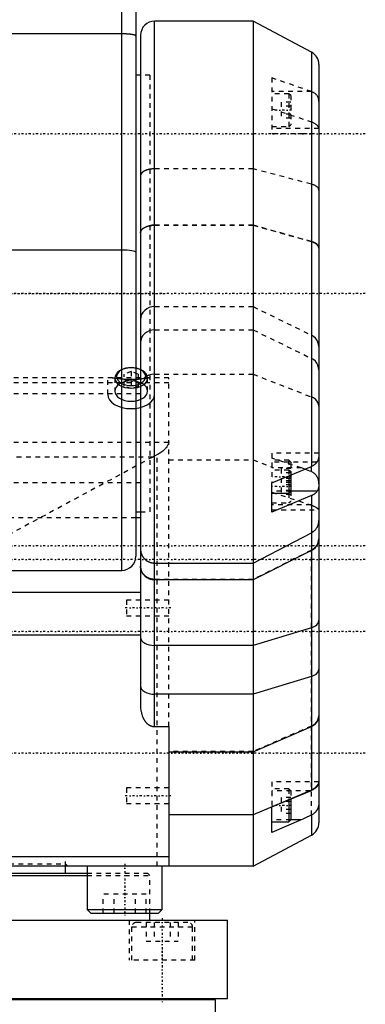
# Model space of a CAD drawing. Extents: x -109 to 109, y -1 to 737.
# Tile 5 of 13: x 35 to 109, y 169 to 378. Entities that reach past the tile are written whole.
import ezdxf

# ---------------------------------------------------------------- set-up
doc = ezdxf.new("R2010")
doc.units = 0
doc.linetypes.add('CENTER', pattern=[1.5, 0.45, -0.5, 0.05, -0.5])
doc.linetypes.add('DASHED', pattern=[2, 1, -1])
for name, color, linetype in [('AM_0', 7, 'CONTINUOUS'), ('AM_3', 7, 'DASHED'), ('AM_7', 7, 'CENTER')]:
    doc.layers.add(name, color=color, linetype=linetype)

msp = doc.modelspace()

# ---------------------------------------------------------------- linework, layer by layer
at = {"layer": 'AM_0', "color": 7, "linetype": 'CONTINUOUS'}
for p, q in [((57, 261), (57, 412)), ((60, 403.42), (60, 264)), ((85, 378), (64, 378)), ((64, 227.73), (64, 378)), ((97.41, 371.4), (85, 378)), ((85, 378), (85, 198)), ((57, 375.29), (-57, 375.29)), ((61, 375), (61, 232.09)), ((97.41, 371.4), (97.41, 283.16)), ((99, 368.75), (99, 207.25)), ((61, 366.5), (60, 366.5)), ((57, 329.23), (-57, 329.23)), ((89, 279.62), (97.41, 283.16)), ((92.6, 281.14), (92.6, 277.45)), ((93, 281.3), (93, 277.85)), ((89, 273.38), (89, 279.62)), ((89, 277.45), (92.6, 277.45)), ((97.41, 276.92), (89, 273.38)), ((92.6, 277.45), (93, 277.85)), ((98.63, 277.87), (93, 277.87)), ((97.41, 276.92), (97.41, 214.14)), ((60, 273.5), (61, 273.5)), ((61, 272.18), (60, 272.18)), ((85, 262.56), (97.41, 269.01)), ((97.41, 265.23), (85, 258.99)), ((64, 262.56), (85, 262.56)), ((-57, 261), (57, 261)), ((85, 258.99), (64, 258.99)), ((61, 256.27), (-61, 256.27)), ((97.41, 248.79), (85, 245.01)), ((61, 247.19), (-61, 247.19)), ((85, 245.01), (64, 245.01)), ((97.41, 238.42), (85, 234.64)), ((85, 234.64), (64, 234.64)), ((64, 227.73), (67, 227.73)), ((67, 227.73), (67, 198)), ((85, 222.36), (97.41, 227.76)), ((67, 222.36), (85, 222.36)), ((97.41, 214.22), (85, 208.94)), ((89, 210.62), (97.41, 214.14)), ((92.6, 212.13), (92.6, 207.44)), ((93, 212.3), (93, 207.84)), ((89, 205.2), (89, 210.62)), ((85, 208.94), (67, 208.94)), ((95.22, 207.86), (89, 205.2)), ((92.6, 207.44), (93, 207.84)), ((95.22, 207.86), (93, 207.86)), ((97.41, 208.86), (97.41, 204.6)), ((89, 207.44), (92.6, 207.44)), ((85, 198), (97.41, 204.6)), ((67, 200), (7.21, 200)), ((85, 198), (-85, 198)), ((45, 196.5), (45, 198)), ((49.63, 198), (49.63, 188.8)), ((65.63, 188.8), (65.63, 198)), ((-62.5, 196.5), (49.63, 196.5)), ((2, 196), (49.63, 196)), ((49.63, 188.8), (50.43, 188)), ((49.63, 188.8), (65.63, 188.8)), ((64.83, 188), (65.63, 188.8)), ((50.43, 188), (64.83, 188)), ((63, 186.5), (63, 188)), ((-79.5, 186.5), (79.5, 186.5)), ((79.5, 169.8), (79.5, 186.5)), ((-79.5, 169.8), (79.5, 169.8)), ((77, 169.5), (-77, 169.5)), ((61.59, 169.8), (61.59, 169.5)), ((61.59, 169.8), (61.59, 169.5)), ((69.59, 169.5), (69.59, 169.8)), ((77, 145), (77, 169.5))]:
    msp.add_line(p, q, dxfattribs=at)
for points in [[(60, 374.82), (59.94, 374.91), (59.77, 375), (59.49, 375.08), (59.12, 375.15), (58.67, 375.21), (58.15, 375.25), (57.59, 375.28), (57, 375.29)], [(60, 328.76), (59.94, 328.85), (59.77, 328.94), (59.49, 329.02), (59.12, 329.09), (58.67, 329.15), (58.15, 329.19), (57.59, 329.22), (57, 329.23)], [(97.41, 265.23), (97.86, 265.51), (98.25, 265.86), (98.57, 266.28), (98.81, 266.74), (98.95, 267.23), (99, 267.74)], [(61, 261.83), (61.06, 261.28), (61.23, 260.75), (61.51, 260.26), (61.88, 259.83), (62.33, 259.47), (62.85, 259.21), (63.41, 259.05), (64, 258.99)], [(97.41, 248.79), (97.86, 248.96), (98.25, 249.17), (98.57, 249.42), (98.81, 249.7), (98.95, 250), (99, 250.31)], [(61, 246.73), (61.06, 246.39), (61.23, 246.07), (61.51, 245.77), (61.88, 245.51), (62.33, 245.3), (62.85, 245.14), (63.41, 245.04), (64, 245.01)], [(97.41, 238.42), (97.86, 238.59), (98.25, 238.8), (98.57, 239.05), (98.81, 239.33), (98.95, 239.63), (99, 239.94)], [(61, 236.36), (61.06, 236.02), (61.23, 235.7), (61.51, 235.4), (61.88, 235.14), (62.33, 234.93), (62.85, 234.77), (63.41, 234.67), (64, 234.64)], [(97.41, 227.76), (97.86, 228), (98.25, 228.31), (98.57, 228.67), (98.81, 229.06), (98.95, 229.49), (99, 229.93)]]:
    msp.add_lwpolyline(points, dxfattribs=at)
for points in [[(97.41, 283.16, 0), (97.45, 283.18, 0), (97.53, 283.21, 0), (97.6, 283.25, 0), (97.64, 283.27, 0), (97.68, 283.29, 0), (97.76, 283.33, 0), (97.83, 283.38, 0), (97.9, 283.42, 0), (97.97, 283.47, 0), (98.03, 283.51, 0), (98.07, 283.54, 0), (98.1, 283.56, 0), (98.16, 283.61, 0), (98.21, 283.66, 0), (98.27, 283.71, 0), (98.33, 283.76, 0), (98.39, 283.82, 0), (98.41, 283.85, 0), (98.44, 283.88, 0), (98.49, 283.94, 0), (98.54, 284, 0), (98.57, 284.03, 0)], [(98.57, 284.03, 0), (98.59, 284.06, 0), (98.63, 284.12, 0), (98.68, 284.18, 0), (98.7, 284.21, 0), (98.72, 284.25, 0), (98.75, 284.31, 0), (98.79, 284.37, 0), (98.82, 284.43, 0), (98.85, 284.49, 0), (98.88, 284.55, 0), (98.89, 284.58, 0), (98.9, 284.61, 0), (98.92, 284.67, 0), (98.94, 284.73, 0), (98.96, 284.79, 0), (98.97, 284.85, 0), (98.98, 284.9, 0), (98.99, 284.93, 0), (98.99, 284.96, 0), (99, 285.01, 0), (99, 285.06, 0), (99, 285.09, 0)], [(99, 279.13, 0), (99, 279.09, 0), (99, 279.01, 0), (98.99, 278.93, 0), (98.99, 278.89, 0), (98.99, 278.86, 0), (98.98, 278.78, 0), (98.97, 278.71, 0), (98.95, 278.63, 0), (98.94, 278.56, 0), (98.92, 278.49, 0), (98.91, 278.45, 0), (98.9, 278.42, 0), (98.87, 278.35, 0), (98.85, 278.28, 0), (98.82, 278.21, 0), (98.79, 278.15, 0), (98.76, 278.08, 0), (98.74, 278.05, 0), (98.73, 278.02, 0), (98.69, 277.96, 0), (98.65, 277.9, 0), (98.63, 277.87, 0)], [(98.63, 277.87, 0), (98.61, 277.84, 0), (98.56, 277.77, 0), (98.5, 277.71, 0), (98.48, 277.67, 0), (98.45, 277.64, 0), (98.39, 277.58, 0), (98.33, 277.52, 0), (98.27, 277.46, 0), (98.21, 277.4, 0), (98.14, 277.35, 0), (98.11, 277.32, 0), (98.08, 277.3, 0), (98.01, 277.25, 0), (97.94, 277.2, 0), (97.86, 277.15, 0), (97.78, 277.1, 0), (97.7, 277.06, 0), (97.66, 277.04, 0), (97.62, 277.01, 0), (97.54, 276.97, 0), (97.45, 276.93, 0), (97.41, 276.92, 0)], [(97.41, 269.01, 0), (97.49, 269.06, 0), (97.64, 269.15, 0), (97.79, 269.25, 0), (97.86, 269.3, 0), (97.93, 269.36, 0), (98.07, 269.48, 0), (98.19, 269.6, 0), (98.31, 269.74, 0), (98.42, 269.88, 0), (98.52, 270.02, 0), (98.57, 270.1, 0), (98.62, 270.17, 0), (98.7, 270.33, 0), (98.77, 270.49, 0), (98.84, 270.66, 0), (98.89, 270.82, 0), (98.93, 271, 0), (98.95, 271.08, 0), (98.97, 271.17, 0), (98.99, 271.34, 0), (99, 271.52, 0), (99, 271.61, 0)], [(61, 265.49, 0), (61, 265.47, 0), (61, 265.43, 0), (61, 265.39, 0), (61, 265.37, 0), (61, 265.35, 0), (61.01, 265.3, 0), (61.01, 265.26, 0), (61.01, 265.22, 0), (61.02, 265.18, 0), (61.02, 265.13, 0), (61.03, 265.11, 0), (61.03, 265.09, 0), (61.03, 265.05, 0), (61.04, 265.01, 0), (61.05, 264.97, 0), (61.06, 264.92, 0), (61.07, 264.88, 0), (61.07, 264.86, 0), (61.08, 264.84, 0), (61.09, 264.8, 0), (61.1, 264.76, 0), (61.1, 264.74, 0), (61.11, 264.72, 0), (61.12, 264.68, 0), (61.13, 264.64, 0), (61.14, 264.61, 0), (61.14, 264.59, 0), (61.16, 264.55, 0), (61.17, 264.51, 0), (61.19, 264.47, 0), (61.2, 264.43, 0), (61.22, 264.39, 0), (61.23, 264.37, 0), (61.24, 264.35, 0), (61.25, 264.32, 0), (61.27, 264.28, 0), (61.29, 264.24, 0), (61.31, 264.2, 0), (61.33, 264.16, 0), (61.34, 264.14, 0), (61.35, 264.12, 0), (61.37, 264.09, 0), (61.39, 264.05, 0), (61.41, 264.01, 0), (61.43, 263.98, 0), (61.46, 263.94, 0), (61.47, 263.92, 0), (61.48, 263.9, 0), (61.5, 263.87, 0), (61.53, 263.83, 0), (61.55, 263.8, 0), (61.58, 263.76, 0), (61.6, 263.73, 0), (61.62, 263.71, 0), (61.63, 263.7, 0), (61.66, 263.66, 0), (61.69, 263.63, 0), (61.71, 263.6, 0), (61.74, 263.56, 0), (61.77, 263.53, 0), (61.79, 263.52, 0), (61.8, 263.5, 0), (61.83, 263.47, 0), (61.86, 263.44, 0), (61.88, 263.42, 0), (61.89, 263.41, 0), (61.92, 263.38, 0), (61.95, 263.35, 0), (61.97, 263.33, 0), (61.99, 263.32, 0), (62.02, 263.29, 0), (62.05, 263.26, 0), (62.09, 263.24, 0), (62.12, 263.21, 0), (62.15, 263.18, 0), (62.17, 263.17, 0), (62.19, 263.16, 0), (62.22, 263.13, 0), (62.26, 263.11, 0), (62.29, 263.08, 0), (62.33, 263.06, 0), (62.37, 263.03, 0), (62.39, 263.02, 0), (62.4, 263.01, 0), (62.44, 262.99, 0), (62.48, 262.97, 0), (62.52, 262.95, 0), (62.55, 262.93, 0), (62.59, 262.91, 0), (62.61, 262.9, 0), (62.63, 262.89, 0), (62.67, 262.87, 0), (62.71, 262.85, 0), (62.75, 262.83, 0), (62.79, 262.81, 0), (62.83, 262.79, 0), (62.85, 262.79, 0), (62.87, 262.78, 0), (62.91, 262.76, 0), (62.95, 262.75, 0), (62.99, 262.73, 0), (63.03, 262.72, 0), (63.08, 262.71, 0), (63.1, 262.7, 0), (63.12, 262.69, 0), (63.16, 262.68, 0), (63.2, 262.67, 0), (63.22, 262.66, 0), (63.24, 262.66, 0), (63.29, 262.65, 0), (63.33, 262.64, 0), (63.35, 262.63, 0), (63.37, 262.63, 0), (63.41, 262.62, 0), (63.46, 262.61, 0), (63.5, 262.6, 0), (63.54, 262.6, 0), (63.59, 262.59, 0), (63.61, 262.59, 0), (63.63, 262.59, 0), (63.67, 262.58, 0), (63.72, 262.58, 0), (63.76, 262.57, 0), (63.8, 262.57, 0), (63.85, 262.57, 0), (63.87, 262.57, 0), (63.89, 262.56, 0), (63.93, 262.56, 0), (63.98, 262.56, 0), (64, 262.56, 0)], [(61, 232.09, 0), (61, 231.93, 0), (61.02, 231.61, 0), (61.05, 231.28, 0), (61.07, 231.12, 0), (61.1, 230.95, 0), (61.17, 230.63, 0), (61.25, 230.32, 0), (61.35, 230.02, 0), (61.47, 229.72, 0), (61.55, 229.55, 0), (61.57, 229.5, 0), (61.6, 229.45, 0), (61.61, 229.42, 0), (61.62, 229.4, 0), (61.65, 229.35, 0), (61.68, 229.3, 0), (61.69, 229.28, 0), (61.7, 229.25, 0), (61.73, 229.21, 0), (61.76, 229.16, 0), (61.78, 229.14, 0), (61.79, 229.11, 0), (61.82, 229.07, 0), (61.85, 229.02, 0), (61.88, 228.98, 0), (61.91, 228.93, 0), (61.94, 228.89, 0), (61.96, 228.87, 0), (61.97, 228.85, 0), (62.01, 228.81, 0), (62.04, 228.77, 0), (62.07, 228.73, 0), (62.1, 228.69, 0), (62.14, 228.65, 0), (62.16, 228.63, 0), (62.17, 228.61, 0), (62.21, 228.57, 0), (62.25, 228.53, 0), (62.29, 228.49, 0), (62.33, 228.45, 0), (62.37, 228.42, 0), (62.39, 228.4, 0), (62.41, 228.38, 0), (62.45, 228.34, 0), (62.49, 228.31, 0), (62.54, 228.27, 0), (62.58, 228.24, 0), (62.62, 228.2, 0), (62.65, 228.19, 0), (62.67, 228.17, 0), (62.71, 228.14, 0), (62.76, 228.11, 0), (62.8, 228.08, 0), (62.85, 228.06, 0), (62.9, 228.03, 0), (62.92, 228.02, 0), (62.94, 228.01, 0), (62.99, 227.98, 0), (63.03, 227.96, 0), (63.06, 227.95, 0), (63.08, 227.94, 0), (63.13, 227.92, 0), (63.18, 227.89, 0), (63.2, 227.89, 0), (63.23, 227.88, 0), (63.28, 227.86, 0), (63.33, 227.84, 0), (63.39, 227.82, 0), (63.44, 227.81, 0), (63.49, 227.79, 0), (63.52, 227.79, 0), (63.55, 227.78, 0), (63.6, 227.77, 0), (63.66, 227.76, 0), (63.71, 227.75, 0), (63.76, 227.75, 0), (63.82, 227.74, 0), (63.84, 227.74, 0), (63.87, 227.74, 0), (63.92, 227.74, 0), (63.97, 227.73, 0), (64, 227.73, 0)], [(99, 216.34, 0), (99, 216.26, 0), (98.99, 216.12, 0), (98.97, 215.98, 0), (98.95, 215.91, 0), (98.93, 215.83, 0), (98.89, 215.69, 0), (98.84, 215.56, 0), (98.77, 215.42, 0), (98.7, 215.29, 0), (98.62, 215.16, 0), (98.57, 215.1, 0), (98.52, 215.04, 0), (98.42, 214.92, 0), (98.31, 214.81, 0), (98.19, 214.7, 0), (98.06, 214.6, 0), (97.93, 214.5, 0), (97.86, 214.45, 0), (97.79, 214.41, 0), (97.64, 214.33, 0), (97.49, 214.25, 0), (97.41, 214.22, 0)], [(97.41, 214.14, 0), (97.49, 214.17, 0), (97.65, 214.25, 0), (97.81, 214.33, 0), (97.88, 214.37, 0), (97.95, 214.42, 0), (98.09, 214.51, 0), (98.23, 214.6, 0), (98.35, 214.7, 0), (98.46, 214.8, 0), (98.52, 214.86, 0), (98.54, 214.87, 0), (98.55, 214.89, 0), (98.56, 214.9, 0), (98.57, 214.91, 0), (98.58, 214.92, 0), (98.6, 214.94, 0), (98.61, 214.95, 0), (98.61, 214.96, 0), (98.63, 214.97, 0), (98.64, 214.99, 0), (98.65, 215, 0), (98.66, 215.01, 0), (98.67, 215.02, 0), (98.69, 215.04, 0), (98.7, 215.05, 0), (98.71, 215.07, 0), (98.73, 215.09, 0), (98.73, 215.1, 0), (98.74, 215.1, 0), (98.75, 215.12, 0), (98.76, 215.14, 0), (98.8, 215.19, 0), (98.86, 215.28, 0), (98.91, 215.37, 0), (98.94, 215.45, 0), (98.96, 215.49, 0), (98.97, 215.53, 0), (98.99, 215.6, 0), (99, 215.67, 0), (99, 215.7, 0)], [(99, 211.61, 0), (99, 211.52, 0), (98.99, 211.33, 0), (98.97, 211.14, 0), (98.96, 211.05, 0), (98.95, 210.95, 0), (98.91, 210.77, 0), (98.86, 210.59, 0), (98.83, 210.48, 0), (98.82, 210.45, 0), (98.81, 210.42, 0), (98.8, 210.41, 0), (98.8, 210.39, 0), (98.78, 210.36, 0), (98.77, 210.33, 0), (98.76, 210.3, 0), (98.75, 210.28, 0), (98.74, 210.25, 0), (98.73, 210.23, 0), (98.73, 210.22, 0), (98.71, 210.19, 0), (98.7, 210.16, 0), (98.69, 210.13, 0), (98.67, 210.11, 0), (98.66, 210.08, 0), (98.65, 210.06, 0), (98.64, 210.05, 0), (98.63, 210.02, 0), (98.61, 210, 0), (98.61, 209.98, 0), (98.6, 209.97, 0), (98.58, 209.94, 0), (98.57, 209.91, 0), (98.56, 209.9, 0), (98.55, 209.89, 0), (98.54, 209.86, 0), (98.52, 209.84, 0), (98.46, 209.75, 0), (98.35, 209.6, 0), (98.23, 209.46, 0), (98.09, 209.33, 0), (97.95, 209.21, 0), (97.88, 209.15, 0), (97.81, 209.1, 0), (97.65, 209, 0), (97.49, 208.9, 0), (97.41, 208.86, 0)], [(97.41, 208.86, 0), (97.05, 208.69, 0), (96.32, 208.35, 0), (95.59, 208.02, 0), (95.22, 207.86, 0)]]:
    msp.add_polyline3d(points, dxfattribs=at)
for centre, start, end in [((64, 375), 90, 180), ((96, 368.75), 0, 62), ((57, 264), 270, 0), ((96, 207.25), 298, 0)]:
    msp.add_arc(centre, 3, start, end, dxfattribs=at)
at = {"layer": 'AM_3', "color": 6, "linetype": 'DASHED'}
for p, q in [((57, 375.28), (-57, 375.28)), ((63, 366.5), (61, 366.5)), ((63, 366.5), (63, 273.5)), ((63, 366.5), (63, 273.5)), ((89, 365.89), (89, 354.04)), ((97.44, 362.98), (89, 365.89)), ((97.44, 362.98), (89, 362.98)), ((92.6, 362.54), (89, 362.54)), ((93, 360.76), (91, 360.76)), ((91, 360.76), (91, 357.32)), ((93, 362.14), (92.6, 362.54)), ((92.6, 362.54), (92.6, 355.54)), ((93, 362.14), (93, 355.94)), ((89, 359.31), (97.41, 356.54)), ((93, 359.9), (91, 359.9)), ((93, 358.18), (91, 358.18)), ((93, 357.32), (91, 357.32)), ((89, 355.54), (92.6, 355.54)), ((98.98, 355.1), (89, 355.1)), ((92.6, 355.54), (93, 355.94)), ((89, 354.04), (99, 354.04)), ((85, 346.53), (64, 346.53)), ((97.41, 343.27), (85, 346.53)), ((85, 334.54), (64, 334.54)), ((64, 334.53), (85, 334.53)), ((97.41, 331.04), (85, 334.54)), ((85, 334.53), (97.41, 331.03)), ((64, 317.18), (85, 317.18)), ((85, 317.18), (97.41, 311.11)), ((64, 312.23), (85, 312.23)), ((85, 312.23), (97.41, 306.16)), ((57.07, 303.77), (56.82, 303.65)), ((59, 303.34), (57.51, 302.81)), ((57.51, 300.24), (57.51, 302.81)), ((60.49, 302.81), (59, 303.34)), ((59, 303.34), (59, 301.82)), ((60.49, 302.81), (60.49, 300.24)), ((61.18, 303.65), (60.93, 303.77)), ((64, 302.78), (85, 302.78)), ((85, 302.78), (97.41, 297.95)), ((67, 302), (-67, 302)), ((67, 300.94), (-67, 300.94)), ((54, 298.53), (54, 302)), ((55.5, 301.97), (55.5, 299.19)), ((57.51, 301.29), (59, 301.82)), ((57.51, 301.75), (59, 301.22)), ((59, 299.71), (57.51, 300.24)), ((59, 301.82), (60.49, 301.29)), ((59, 301.22), (60.49, 301.75)), ((59, 301.22), (59, 299.71)), ((60.49, 300.24), (59, 299.71)), ((62.5, 299.19), (62.5, 301.97)), ((67, 227.73), (67, 302)), ((61, 298.58), (-61, 298.58)), ((66.99, 288.23), (-66.99, 288.23)), ((64.56, 198), (64.56, 285.65)), ((99, 285.95), (89, 285.95)), ((89, 285.95), (89, 279.62)), ((63.59, 285.14), (-63.59, 285.14)), ((63.59, 285.14), (32.36, 268.28)), ((67, 284.57), (85, 284.57)), ((85, 284.57), (89, 283.01)), ((95.3, 282.81), (89, 284.9)), ((92.6, 284.45), (89, 284.45)), ((98.57, 284.03), (89, 284.03)), ((93, 284.05), (92.6, 284.45)), ((92.6, 284.45), (92.6, 281.14)), ((93, 284.05), (93, 281.3)), ((97.41, 282.03), (97.41, 283.16)), ((95.3, 282.81), (89, 282.81)), ((92.6, 282.37), (89, 282.37)), ((91, 282.67), (91, 277.15)), ((93, 282.67), (91, 282.67)), ((93, 281.81), (91, 281.81)), ((93, 281.97), (92.6, 282.37)), ((61, 279.68), (-60, 279.68)), ((93, 280.59), (91, 280.59)), ((93, 280.09), (91, 280.09)), ((93, 279.73), (91, 279.73)), ((93, 279.23), (91, 279.23)), ((93, 277.87), (89, 277.87)), ((89, 277.65), (97.41, 274.9)), ((93, 278.01), (91, 278.01)), ((93, 277.15), (91, 277.15)), ((92.6, 277.45), (92.6, 275.37)), ((93, 277.85), (93, 275.77)), ((89, 275.37), (92.6, 275.37)), ((97.3, 274.93), (89, 274.93)), ((92.6, 275.37), (93, 275.77)), ((61, 273.5), (63, 273.5)), ((89, 273.87), (99, 273.87)), ((60, 272.18), (-60, 272.18)), ((97.41, 265.32), (85, 259.07)), ((97.41, 208.86), (97.41, 265.23)), ((85, 259.07), (64, 259.07)), ((67, 254.65), (58, 254.65)), ((58, 254.65), (58, 251.35)), ((58, 251.35), (67, 251.35)), ((97.41, 227.84), (85, 222.44)), ((85, 222.44), (67, 222.44)), ((67, 214.65), (58, 214.65)), ((58, 214.65), (58, 211.35)), ((99, 215.94), (89, 215.94)), ((89, 215.94), (89, 210.62)), ((92.6, 214.44), (89, 214.44)), ((97.12, 214.02), (89, 214.02)), ((93, 214.04), (92.6, 214.44)), ((92.6, 214.44), (92.6, 212.13)), ((93, 214.04), (93, 212.3)), ((93, 212.66), (91, 212.66)), ((91, 212.66), (91, 209.22)), ((58, 211.35), (67, 211.35)), ((93, 211.8), (91, 211.8)), ((93, 210.08), (91, 210.08)), ((93, 207.86), (89, 207.86)), ((93, 209.22), (91, 209.22)), ((45, 198), (45, 200)), ((-45, 198.5), (45, 198.5)), ((45.5, 198), (45, 198.5)), ((49.63, 196.5), (62.5, 196.5)), ((49.63, 196), (63, 196)), ((63, 196), (62.5, 196.5)), ((63, 188), (63, 196)), ((53.06, 188), (53.06, 192)), ((62.2, 192), (53.06, 192)), ((55.34, 188), (55.34, 192)), ((59.92, 188), (59.92, 192)), ((62.2, 188), (62.2, 192)), ((58.6, 186.5), (58.6, 178)), ((58.6, 186.5), (58.6, 178)), ((59.1, 185), (59.1, 178)), ((59.1, 185), (59.1, 178)), ((72.1, 185), (59.1, 185)), ((71.1, 186), (60.1, 186)), ((62.17, 186), (62.17, 182)), ((62.17, 186), (62.17, 182)), ((63.88, 186), (63.88, 182)), ((63.89, 186), (63.89, 182)), ((67.31, 186), (67.31, 182)), ((67.31, 186), (67.31, 182)), ((69.03, 186), (69.03, 182)), ((69.03, 186), (69.03, 182)), ((72.1, 178), (72.1, 185)), ((72.1, 178), (72.1, 185)), ((72.6, 178), (72.6, 186.5)), ((72.6, 178), (72.6, 186.5)), ((62.17, 182), (69.03, 182)), ((72.6, 178), (58.6, 178)), ((69.59, 169.5), (69.59, 169.8))]:
    msp.add_line(p, q, dxfattribs=at)
for points in [[(60, 374.82), (59.94, 374.91), (59.77, 375), (59.49, 375.08), (59.12, 375.15), (58.67, 375.21), (58.15, 375.25), (57.59, 375.28), (57, 375.29)], [(64, 334.54), (63.41, 334.51), (62.85, 334.42), (62.33, 334.27), (61.88, 334.07), (61.51, 333.83), (61.23, 333.56), (61.06, 333.26), (61, 332.95)], [(99, 329.64), (98.95, 329.92), (98.81, 330.2), (98.57, 330.46), (98.25, 330.69), (97.86, 330.89), (97.41, 331.04)], [(60, 328.76), (59.94, 328.85), (59.77, 328.94), (59.49, 329.02), (59.12, 329.09), (58.67, 329.15), (58.15, 329.19), (57.59, 329.22), (57, 329.23)], [(64, 317.18), (63.41, 317.13), (62.85, 316.97), (62.33, 316.72), (61.88, 316.37), (61.51, 315.95), (61.23, 315.48), (61.06, 314.96), (61, 314.42)], [(64, 312.23), (63.41, 312.18), (62.85, 312.02), (62.33, 311.77), (61.88, 311.43), (61.51, 311.01), (61.23, 310.53), (61.06, 310.01), (61, 309.47)], [(99, 308.67), (98.95, 309.17), (98.81, 309.64), (98.57, 310.09), (98.25, 310.49), (97.86, 310.84), (97.41, 311.11)], [(99, 303.72), (98.95, 304.22), (98.81, 304.7), (98.57, 305.15), (98.25, 305.55), (97.86, 305.89), (97.41, 306.16)], [(64, 302.78), (63.35, 302.73), (62.74, 302.57), (62.18, 302.33), (61.71, 302)], [(54, 298.53), (54.1, 297.93), (54.38, 297.35), (54.84, 296.82), (55.46, 296.35), (56.22, 295.97), (57.09, 295.68), (58.02, 295.51), (59, 295.45), (59.98, 295.51), (60.91, 295.68), (61.78, 295.97), (62.54, 296.35), (63.16, 296.82), (63.62, 297.35), (63.9, 297.93), (64, 298.53)], [(99, 296.01), (98.95, 296.41), (98.81, 296.79), (98.57, 297.14), (98.25, 297.46), (97.86, 297.74), (97.41, 297.95)], [(97.41, 227.84), (97.86, 228.09), (98.25, 228.39), (98.57, 228.75), (98.81, 229.15), (98.95, 229.57), (99, 230.01)]]:
    msp.add_lwpolyline(points, dxfattribs=at)
for points in [[(55.5, 301.97), (55.57, 301.55), (55.77, 301.14), (56.09, 300.77), (56.53, 300.44), (57.06, 300.17), (57.66, 299.98), (58.32, 299.85), (59, 299.81), (59.68, 299.85), (60.34, 299.98), (60.94, 300.17), (61.47, 300.44), (61.91, 300.77), (62.23, 301.14), (62.43, 301.55), (62.5, 301.97), (62.43, 302.39), (62.23, 302.79), (61.91, 303.16), (61.47, 303.49), (60.94, 303.76), (60.34, 303.96), (59.68, 304.08), (59, 304.12), (58.32, 304.08), (57.66, 303.96), (57.06, 303.76), (56.53, 303.49), (56.09, 303.16), (55.77, 302.79), (55.57, 302.39)], [(55.9, 302.28), (55.96, 301.91), (56.14, 301.55), (56.42, 301.22), (56.81, 300.93), (57.28, 300.69), (57.81, 300.52), (58.4, 300.41), (59, 300.37), (59.6, 300.41), (60.19, 300.52), (60.72, 300.69), (61.19, 300.93), (61.58, 301.22), (61.86, 301.55), (62.04, 301.91), (62.1, 302.28), (62.04, 302.65), (61.86, 303.01), (61.58, 303.34), (61.19, 303.63), (60.72, 303.87), (60.19, 304.04), (59.6, 304.15), (59, 304.19), (58.4, 304.15), (57.81, 304.04), (57.28, 303.87), (56.81, 303.63), (56.42, 303.34), (56.14, 303.01), (55.96, 302.65)], [(55.5, 299.19), (55.57, 298.77), (55.77, 298.37), (56.09, 297.99), (56.53, 297.67), (57.06, 297.4), (57.66, 297.2), (58.32, 297.08), (59, 297.04), (59.68, 297.08), (60.34, 297.2), (60.94, 297.4), (61.47, 297.67), (61.91, 297.99), (62.23, 298.37), (62.43, 298.77), (62.5, 299.19), (62.43, 299.61), (62.23, 300.02), (61.91, 300.39), (61.47, 300.72), (60.94, 300.98), (60.34, 301.18), (59.68, 301.3), (59, 301.35), (58.32, 301.3), (57.66, 301.18), (57.06, 300.98), (56.53, 300.72), (56.09, 300.39), (55.77, 300.02), (55.57, 299.61)]]:
    msp.add_lwpolyline(points, close=True, dxfattribs=at)
for points in [[(60, 374.81, 0), (60, 374.82, 0), (60, 374.82, 0), (60, 374.83, 0), (60, 374.83, 0), (60, 374.84, 0), (59.99, 374.84, 0), (59.99, 374.85, 0), (59.99, 374.86, 0), (59.98, 374.86, 0), (59.98, 374.87, 0), (59.97, 374.87, 0), (59.97, 374.88, 0), (59.97, 374.88, 0), (59.96, 374.89, 0), (59.95, 374.9, 0), (59.94, 374.91, 0), (59.93, 374.91, 0), (59.93, 374.92, 0), (59.92, 374.92, 0), (59.91, 374.93, 0), (59.9, 374.93, 0), (59.9, 374.94, 0), (59.89, 374.94, 0), (59.88, 374.95, 0), (59.87, 374.95, 0), (59.86, 374.96, 0), (59.85, 374.96, 0), (59.84, 374.97, 0), (59.82, 374.97, 0), (59.81, 374.98, 0), (59.79, 374.98, 0), (59.78, 374.99, 0), (59.77, 374.99, 0), (59.76, 375, 0), (59.75, 375, 0), (59.73, 375.01, 0), (59.71, 375.01, 0), (59.69, 375.02, 0), (59.67, 375.03, 0), (59.66, 375.03, 0), (59.65, 375.03, 0), (59.63, 375.04, 0), (59.61, 375.04, 0), (59.59, 375.05, 0), (59.57, 375.06, 0), (59.54, 375.06, 0), (59.53, 375.07, 0), (59.52, 375.07, 0), (59.49, 375.07, 0), (59.47, 375.08, 0), (59.44, 375.09, 0), (59.42, 375.09, 0), (59.39, 375.1, 0), (59.38, 375.1, 0), (59.36, 375.1, 0), (59.34, 375.11, 0), (59.31, 375.11, 0), (59.28, 375.12, 0), (59.25, 375.12, 0), (59.22, 375.13, 0), (59.21, 375.13, 0), (59.19, 375.13, 0), (59.16, 375.14, 0), (59.14, 375.14, 0), (59.12, 375.15, 0), (59.11, 375.15, 0), (59.08, 375.15, 0), (59.05, 375.16, 0), (59.03, 375.16, 0), (59.01, 375.16, 0), (58.98, 375.17, 0), (58.95, 375.17, 0), (58.92, 375.17, 0), (58.88, 375.18, 0), (58.85, 375.18, 0), (58.83, 375.19, 0), (58.81, 375.19, 0), (58.78, 375.19, 0), (58.74, 375.2, 0), (58.7, 375.2, 0), (58.67, 375.2, 0), (58.63, 375.21, 0), (58.61, 375.21, 0), (58.59, 375.21, 0), (58.55, 375.22, 0), (58.51, 375.22, 0), (58.48, 375.22, 0), (58.44, 375.23, 0), (58.4, 375.23, 0), (58.38, 375.23, 0), (58.36, 375.23, 0), (58.32, 375.24, 0), (58.28, 375.24, 0), (58.24, 375.24, 0), (58.21, 375.24, 0), (58.17, 375.25, 0), (58.15, 375.25, 0), (58.13, 375.25, 0), (58.09, 375.25, 0), (58.05, 375.25, 0), (58.01, 375.26, 0), (57.97, 375.26, 0), (57.93, 375.26, 0), (57.91, 375.26, 0), (57.89, 375.26, 0), (57.85, 375.26, 0), (57.8, 375.27, 0), (57.78, 375.27, 0), (57.76, 375.27, 0), (57.72, 375.27, 0), (57.67, 375.27, 0), (57.65, 375.27, 0), (57.63, 375.27, 0), (57.59, 375.27, 0), (57.54, 375.28, 0), (57.5, 375.28, 0), (57.45, 375.28, 0), (57.41, 375.28, 0), (57.39, 375.28, 0), (57.36, 375.28, 0), (57.32, 375.28, 0), (57.28, 375.28, 0), (57.23, 375.28, 0), (57.19, 375.28, 0), (57.15, 375.28, 0), (57.13, 375.28, 0), (57.1, 375.28, 0), (57.06, 375.28, 0), (57.02, 375.28, 0), (57, 375.28, 0)], [(99, 360.87, 0), (99, 360.95, 0), (98.99, 361.11, 0), (98.97, 361.27, 0), (98.95, 361.35, 0), (98.94, 361.43, 0), (98.89, 361.58, 0), (98.84, 361.73, 0), (98.78, 361.87, 0), (98.71, 362, 0), (98.62, 362.13, 0), (98.58, 362.19, 0), (98.53, 362.25, 0), (98.43, 362.36, 0), (98.32, 362.47, 0), (98.21, 362.57, 0), (98.08, 362.66, 0), (97.95, 362.74, 0), (97.88, 362.78, 0), (97.81, 362.82, 0), (97.67, 362.89, 0), (97.52, 362.95, 0), (97.44, 362.98, 0)], [(97.41, 356.54, 0), (97.48, 356.51, 0), (97.62, 356.46, 0), (97.76, 356.4, 0), (97.82, 356.37, 0), (97.89, 356.34, 0), (98.01, 356.27, 0), (98.12, 356.21, 0), (98.23, 356.14, 0), (98.34, 356.06, 0), (98.43, 355.98, 0), (98.48, 355.94, 0), (98.53, 355.89, 0), (98.61, 355.81, 0), (98.69, 355.72, 0), (98.75, 355.63, 0), (98.81, 355.54, 0), (98.86, 355.45, 0), (98.89, 355.4, 0), (98.91, 355.35, 0), (98.94, 355.25, 0), (98.97, 355.15, 0), (98.98, 355.1, 0)], [(98.98, 355.1, 0), (98.99, 355.07, 0), (99, 355, 0), (99, 354.93, 0), (99, 354.9, 0)], [(64, 346.53, 0), (63.98, 346.53, 0), (63.93, 346.53, 0), (63.89, 346.53, 0), (63.87, 346.53, 0), (63.85, 346.53, 0), (63.8, 346.53, 0), (63.76, 346.52, 0), (63.72, 346.52, 0), (63.67, 346.52, 0), (63.63, 346.52, 0), (63.61, 346.52, 0), (63.59, 346.51, 0), (63.54, 346.51, 0), (63.5, 346.51, 0), (63.46, 346.5, 0), (63.41, 346.5, 0), (63.37, 346.5, 0), (63.35, 346.49, 0), (63.33, 346.49, 0), (63.29, 346.49, 0), (63.24, 346.48, 0), (63.22, 346.48, 0), (63.2, 346.48, 0), (63.16, 346.47, 0), (63.12, 346.46, 0), (63.1, 346.46, 0), (63.08, 346.46, 0), (63.04, 346.45, 0), (62.99, 346.44, 0), (62.95, 346.44, 0), (62.91, 346.43, 0), (62.87, 346.42, 0), (62.85, 346.42, 0), (62.83, 346.41, 0), (62.79, 346.4, 0), (62.75, 346.39, 0), (62.71, 346.39, 0), (62.67, 346.38, 0), (62.63, 346.37, 0), (62.61, 346.36, 0), (62.59, 346.36, 0), (62.56, 346.35, 0), (62.52, 346.34, 0), (62.48, 346.32, 0), (62.44, 346.31, 0), (62.41, 346.3, 0), (62.39, 346.3, 0), (62.37, 346.29, 0), (62.33, 346.28, 0), (62.3, 346.27, 0), (62.26, 346.25, 0), (62.23, 346.24, 0), (62.19, 346.23, 0), (62.17, 346.22, 0), (62.16, 346.22, 0), (62.12, 346.2, 0), (62.09, 346.19, 0), (62.05, 346.17, 0), (62.02, 346.16, 0), (61.99, 346.15, 0), (61.97, 346.14, 0), (61.96, 346.13, 0), (61.93, 346.12, 0), (61.89, 346.1, 0), (61.88, 346.09, 0), (61.86, 346.09, 0), (61.83, 346.07, 0), (61.8, 346.06, 0), (61.79, 346.05, 0), (61.77, 346.04, 0), (61.74, 346.02, 0), (61.72, 346.01, 0), (61.69, 345.99, 0), (61.66, 345.97, 0), (61.63, 345.96, 0), (61.62, 345.95, 0), (61.61, 345.94, 0), (61.58, 345.92, 0), (61.55, 345.9, 0), (61.53, 345.89, 0), (61.51, 345.87, 0), (61.48, 345.85, 0), (61.47, 345.84, 0), (61.46, 345.83, 0), (61.44, 345.82, 0), (61.41, 345.8, 0), (61.39, 345.78, 0), (61.37, 345.76, 0), (61.35, 345.74, 0), (61.34, 345.73, 0), (61.33, 345.72, 0), (61.31, 345.7, 0), (61.29, 345.68, 0), (61.27, 345.66, 0), (61.25, 345.64, 0), (61.24, 345.62, 0), (61.23, 345.61, 0), (61.22, 345.6, 0), (61.2, 345.58, 0), (61.19, 345.56, 0), (61.17, 345.54, 0), (61.16, 345.52, 0), (61.15, 345.5, 0), (61.14, 345.49, 0), (61.13, 345.48, 0), (61.12, 345.46, 0), (61.11, 345.44, 0), (61.1, 345.43, 0), (61.1, 345.42, 0), (61.09, 345.4, 0), (61.08, 345.38, 0), (61.07, 345.37, 0), (61.07, 345.36, 0), (61.06, 345.34, 0), (61.05, 345.31, 0), (61.04, 345.29, 0), (61.03, 345.27, 0), (61.03, 345.25, 0), (61.03, 345.24, 0), (61.02, 345.23, 0), (61.02, 345.21, 0), (61.01, 345.19, 0), (61.01, 345.17, 0), (61.01, 345.14, 0), (61, 345.12, 0), (61, 345.11, 0), (61, 345.1, 0), (61, 345.08, 0), (61, 345.06, 0), (61, 345.05, 0)], [(99, 341.97, 0), (99, 342.01, 0), (98.99, 342.1, 0), (98.97, 342.19, 0), (98.95, 342.23, 0), (98.93, 342.28, 0), (98.89, 342.36, 0), (98.84, 342.45, 0), (98.77, 342.53, 0), (98.7, 342.61, 0), (98.62, 342.69, 0), (98.57, 342.73, 0), (98.52, 342.77, 0), (98.42, 342.84, 0), (98.31, 342.91, 0), (98.19, 342.98, 0), (98.06, 343.04, 0), (97.93, 343.1, 0), (97.86, 343.13, 0), (97.79, 343.15, 0), (97.64, 343.21, 0), (97.49, 343.25, 0), (97.41, 343.27, 0)], [(61, 332.93, 0), (61, 332.94, 0), (61, 332.97, 0), (61, 332.99, 0), (61, 333, 0), (61, 333.01, 0), (61.01, 333.03, 0), (61.01, 333.06, 0), (61.01, 333.08, 0), (61.02, 333.1, 0), (61.02, 333.13, 0), (61.02, 333.14, 0), (61.03, 333.15, 0), (61.03, 333.17, 0), (61.04, 333.2, 0), (61.05, 333.22, 0), (61.06, 333.24, 0), (61.07, 333.27, 0), (61.07, 333.28, 0), (61.08, 333.29, 0), (61.09, 333.31, 0), (61.1, 333.34, 0), (61.1, 333.35, 0), (61.11, 333.36, 0), (61.12, 333.38, 0), (61.13, 333.4, 0), (61.14, 333.42, 0), (61.15, 333.43, 0), (61.16, 333.45, 0), (61.18, 333.47, 0), (61.19, 333.49, 0), (61.2, 333.51, 0), (61.22, 333.53, 0), (61.23, 333.54, 0), (61.24, 333.55, 0), (61.25, 333.57, 0), (61.27, 333.59, 0), (61.29, 333.61, 0), (61.31, 333.63, 0), (61.33, 333.66, 0), (61.34, 333.67, 0), (61.35, 333.68, 0), (61.37, 333.7, 0), (61.39, 333.72, 0), (61.41, 333.74, 0), (61.43, 333.76, 0), (61.46, 333.78, 0), (61.47, 333.79, 0), (61.48, 333.8, 0), (61.51, 333.82, 0), (61.53, 333.84, 0), (61.56, 333.86, 0), (61.58, 333.88, 0), (61.61, 333.9, 0), (61.62, 333.9, 0), (61.64, 333.91, 0), (61.66, 333.93, 0), (61.69, 333.95, 0), (61.72, 333.97, 0), (61.75, 333.99, 0), (61.78, 334, 0), (61.79, 334.01, 0), (61.81, 334.02, 0), (61.83, 334.04, 0), (61.86, 334.05, 0), (61.88, 334.06, 0), (61.89, 334.07, 0), (61.92, 334.08, 0), (61.95, 334.1, 0), (61.97, 334.11, 0), (61.98, 334.11, 0), (62.02, 334.13, 0), (62.05, 334.14, 0), (62.08, 334.16, 0), (62.12, 334.17, 0), (62.15, 334.19, 0), (62.17, 334.19, 0), (62.19, 334.2, 0), (62.22, 334.22, 0), (62.26, 334.23, 0), (62.3, 334.24, 0), (62.33, 334.26, 0), (62.37, 334.27, 0), (62.39, 334.28, 0), (62.41, 334.28, 0), (62.45, 334.3, 0), (62.48, 334.31, 0), (62.52, 334.32, 0), (62.56, 334.33, 0), (62.6, 334.34, 0), (62.62, 334.35, 0), (62.64, 334.35, 0), (62.68, 334.36, 0), (62.72, 334.37, 0), (62.76, 334.38, 0), (62.79, 334.39, 0), (62.83, 334.4, 0), (62.85, 334.4, 0), (62.87, 334.41, 0), (62.91, 334.42, 0), (62.95, 334.42, 0), (62.99, 334.43, 0), (63.03, 334.44, 0), (63.07, 334.45, 0), (63.09, 334.45, 0), (63.11, 334.45, 0), (63.15, 334.46, 0), (63.2, 334.47, 0), (63.22, 334.47, 0), (63.24, 334.47, 0), (63.28, 334.48, 0), (63.33, 334.49, 0), (63.35, 334.49, 0), (63.37, 334.49, 0), (63.41, 334.5, 0), (63.46, 334.5, 0), (63.5, 334.5, 0), (63.55, 334.51, 0), (63.59, 334.51, 0), (63.61, 334.51, 0), (63.64, 334.51, 0), (63.68, 334.52, 0), (63.72, 334.52, 0), (63.77, 334.52, 0), (63.81, 334.52, 0), (63.85, 334.52, 0), (63.87, 334.52, 0), (63.9, 334.52, 0), (63.94, 334.53, 0), (63.98, 334.53, 0), (64, 334.53, 0)], [(97.41, 331.03, 0), (97.49, 331, 0), (97.65, 330.95, 0), (97.8, 330.89, 0), (97.87, 330.87, 0), (97.94, 330.83, 0), (98.07, 330.77, 0), (98.19, 330.71, 0), (98.31, 330.64, 0), (98.42, 330.56, 0), (98.53, 330.48, 0), (98.58, 330.44, 0), (98.62, 330.39, 0), (98.7, 330.31, 0), (98.77, 330.23, 0), (98.84, 330.14, 0), (98.89, 330.05, 0), (98.93, 329.95, 0), (98.95, 329.9, 0), (98.97, 329.86, 0), (98.99, 329.76, 0), (99, 329.67, 0), (99, 329.62, 0)], [(54.92, 302, 0), (54.95, 302, 0), (54.99, 302, 0), (55.04, 302, 0), (55.07, 302, 0), (55.09, 302, 0), (55.14, 301.99, 0), (55.19, 301.99, 0), (55.25, 301.99, 0), (55.3, 301.98, 0), (55.36, 301.98, 0), (55.39, 301.98, 0), (55.42, 301.97, 0), (55.47, 301.97, 0), (55.53, 301.96, 0), (55.59, 301.96, 0), (55.65, 301.95, 0), (55.72, 301.94, 0), (55.75, 301.94, 0), (55.78, 301.94, 0), (55.85, 301.93, 0), (55.91, 301.92, 0), (55.94, 301.92, 0), (55.98, 301.91, 0), (56.04, 301.91, 0), (56.11, 301.9, 0), (56.15, 301.89, 0), (56.18, 301.89, 0), (56.26, 301.88, 0), (56.33, 301.87, 0), (56.41, 301.86, 0), (56.48, 301.85, 0), (56.56, 301.85, 0), (56.6, 301.84, 0), (56.64, 301.84, 0), (56.72, 301.83, 0), (56.8, 301.82, 0), (56.89, 301.81, 0), (56.97, 301.8, 0), (57.06, 301.8, 0), (57.1, 301.79, 0), (57.14, 301.79, 0), (57.23, 301.78, 0), (57.32, 301.77, 0), (57.41, 301.76, 0), (57.5, 301.76, 0), (57.59, 301.75, 0), (57.63, 301.75, 0), (57.68, 301.74, 0), (57.77, 301.74, 0), (57.86, 301.73, 0), (57.95, 301.73, 0), (58.04, 301.72, 0), (58.13, 301.72, 0), (58.18, 301.72, 0), (58.23, 301.71, 0), (58.32, 301.71, 0), (58.41, 301.71, 0), (58.5, 301.71, 0), (58.59, 301.7, 0), (58.68, 301.7, 0), (58.73, 301.7, 0), (58.78, 301.7, 0), (58.87, 301.7, 0), (58.96, 301.7, 0), (59, 301.7, 0), (59.04, 301.7, 0), (59.13, 301.7, 0), (59.22, 301.7, 0), (59.27, 301.7, 0), (59.32, 301.7, 0), (59.41, 301.7, 0), (59.5, 301.71, 0), (59.59, 301.71, 0), (59.68, 301.71, 0), (59.77, 301.71, 0), (59.82, 301.72, 0), (59.87, 301.72, 0), (59.96, 301.72, 0), (60.05, 301.73, 0), (60.14, 301.73, 0), (60.23, 301.74, 0), (60.32, 301.74, 0), (60.37, 301.75, 0), (60.41, 301.75, 0), (60.5, 301.76, 0), (60.59, 301.76, 0), (60.68, 301.77, 0), (60.77, 301.78, 0), (60.86, 301.79, 0), (60.9, 301.79, 0), (60.94, 301.8, 0), (61.03, 301.8, 0), (61.11, 301.81, 0), (61.2, 301.82, 0), (61.28, 301.83, 0), (61.36, 301.84, 0), (61.4, 301.84, 0), (61.44, 301.85, 0), (61.52, 301.85, 0), (61.59, 301.86, 0), (61.67, 301.87, 0), (61.74, 301.88, 0), (61.82, 301.89, 0), (61.85, 301.89, 0), (61.89, 301.9, 0), (61.96, 301.91, 0), (62.02, 301.91, 0), (62.06, 301.92, 0), (62.09, 301.92, 0), (62.15, 301.93, 0), (62.22, 301.94, 0), (62.25, 301.94, 0), (62.28, 301.94, 0), (62.35, 301.95, 0), (62.41, 301.96, 0), (62.47, 301.96, 0), (62.53, 301.97, 0), (62.58, 301.97, 0), (62.61, 301.98, 0), (62.64, 301.98, 0), (62.7, 301.98, 0), (62.75, 301.99, 0), (62.81, 301.99, 0), (62.86, 301.99, 0), (62.91, 302, 0), (62.93, 302, 0), (62.96, 302, 0), (63.01, 302, 0), (63.05, 302, 0), (63.08, 302, 0)], [(66.99, 288.23, 0), (66.97, 288.16, 0), (66.94, 288.02, 0), (66.89, 287.88, 0), (66.86, 287.81, 0), (66.83, 287.73, 0), (66.75, 287.59, 0), (66.67, 287.44, 0), (66.57, 287.29, 0), (66.46, 287.14, 0), (66.33, 287, 0), (66.27, 286.92, 0), (66.2, 286.85, 0), (66.06, 286.71, 0), (65.9, 286.56, 0), (65.73, 286.41, 0), (65.54, 286.26, 0), (65.34, 286.11, 0), (65.23, 286.04, 0), (65.13, 285.97, 0), (64.9, 285.83, 0), (64.67, 285.71, 0), (64.56, 285.65, 0)], [(67, 288.41, 0), (67, 288.38, 0), (67, 288.32, 0), (66.99, 288.26, 0), (66.99, 288.23, 0)], [(64.56, 285.65, 0), (64.39, 285.56, 0), (64.07, 285.4, 0), (63.75, 285.23, 0), (63.59, 285.14, 0)], [(97.41, 282.03, 0), (97.06, 282.17, 0), (96.35, 282.44, 0), (95.65, 282.69, 0), (95.3, 282.81, 0)], [(99, 279.42, 0), (99, 279.52, 0), (98.99, 279.71, 0), (98.97, 279.91, 0), (98.96, 280, 0), (98.94, 280.1, 0), (98.9, 280.29, 0), (98.85, 280.47, 0), (98.79, 280.64, 0), (98.73, 280.8, 0), (98.65, 280.96, 0), (98.6, 281.03, 0), (98.56, 281.1, 0), (98.46, 281.24, 0), (98.35, 281.38, 0), (98.23, 281.5, 0), (98.1, 281.62, 0), (97.96, 281.72, 0), (97.88, 281.77, 0), (97.81, 281.82, 0), (97.65, 281.91, 0), (97.49, 281.99, 0), (97.41, 282.03, 0)], [(97.41, 274.9, 0), (97.49, 274.87, 0), (97.65, 274.81, 0), (97.81, 274.75, 0), (97.88, 274.71, 0), (97.95, 274.68, 0), (98.09, 274.61, 0), (98.23, 274.54, 0), (98.35, 274.47, 0), (98.46, 274.4, 0), (98.52, 274.36, 0), (98.54, 274.35, 0), (98.55, 274.34, 0), (98.56, 274.33, 0), (98.57, 274.33, 0), (98.58, 274.31, 0), (98.6, 274.3, 0), (98.61, 274.3, 0), (98.61, 274.29, 0), (98.63, 274.28, 0), (98.64, 274.27, 0), (98.65, 274.26, 0), (98.66, 274.26, 0), (98.67, 274.25, 0), (98.69, 274.24, 0), (98.7, 274.23, 0), (98.71, 274.22, 0), (98.73, 274.21, 0), (98.73, 274.2, 0), (98.74, 274.2, 0), (98.75, 274.19, 0), (98.76, 274.18, 0), (98.77, 274.17, 0), (98.78, 274.16, 0), (98.8, 274.15, 0), (98.8, 274.14, 0), (98.81, 274.14, 0), (98.82, 274.13, 0), (98.83, 274.12, 0), (98.86, 274.09, 0), (98.91, 274.04, 0), (98.95, 273.99, 0), (98.96, 273.97, 0), (98.97, 273.95, 0), (98.99, 273.92, 0), (99, 273.9, 0), (99, 273.89, 0)], [(99, 267.82, 0), (99, 267.74, 0), (98.99, 267.57, 0), (98.97, 267.4, 0), (98.95, 267.32, 0), (98.93, 267.23, 0), (98.89, 267.06, 0), (98.84, 266.9, 0), (98.77, 266.74, 0), (98.7, 266.59, 0), (98.62, 266.44, 0), (98.58, 266.37, 0), (98.53, 266.29, 0), (98.42, 266.15, 0), (98.31, 266.01, 0), (98.19, 265.88, 0), (98.07, 265.77, 0), (97.94, 265.66, 0), (97.87, 265.6, 0), (97.8, 265.55, 0), (97.65, 265.45, 0), (97.49, 265.36, 0), (97.41, 265.32, 0)], [(64, 259.07, 0), (63.98, 259.07, 0), (63.94, 259.07, 0), (63.9, 259.07, 0), (63.87, 259.07, 0), (63.85, 259.07, 0), (63.81, 259.07, 0), (63.77, 259.08, 0), (63.72, 259.08, 0), (63.68, 259.08, 0), (63.64, 259.09, 0), (63.61, 259.09, 0), (63.59, 259.1, 0), (63.55, 259.1, 0), (63.5, 259.11, 0), (63.46, 259.12, 0), (63.41, 259.12, 0), (63.37, 259.13, 0), (63.35, 259.14, 0), (63.33, 259.14, 0), (63.28, 259.15, 0), (63.24, 259.16, 0), (63.22, 259.17, 0), (63.2, 259.17, 0), (63.15, 259.18, 0), (63.11, 259.2, 0), (63.09, 259.2, 0), (63.07, 259.21, 0), (63.03, 259.22, 0), (62.99, 259.23, 0), (62.95, 259.25, 0), (62.91, 259.26, 0), (62.87, 259.28, 0), (62.85, 259.29, 0), (62.83, 259.29, 0), (62.79, 259.31, 0), (62.76, 259.32, 0), (62.72, 259.34, 0), (62.68, 259.36, 0), (62.64, 259.38, 0), (62.62, 259.39, 0), (62.6, 259.4, 0), (62.56, 259.42, 0), (62.52, 259.44, 0), (62.48, 259.46, 0), (62.45, 259.48, 0), (62.41, 259.5, 0), (62.39, 259.51, 0), (62.37, 259.52, 0), (62.33, 259.55, 0), (62.3, 259.57, 0), (62.26, 259.6, 0), (62.22, 259.62, 0), (62.19, 259.65, 0), (62.17, 259.66, 0), (62.15, 259.67, 0), (62.12, 259.7, 0), (62.08, 259.72, 0), (62.05, 259.75, 0), (62.02, 259.78, 0), (61.98, 259.81, 0), (61.97, 259.82, 0), (61.95, 259.83, 0), (61.92, 259.86, 0), (61.89, 259.89, 0), (61.88, 259.9, 0), (61.86, 259.92, 0), (61.83, 259.94, 0), (61.81, 259.97, 0), (61.79, 259.99, 0), (61.78, 260, 0), (61.75, 260.03, 0), (61.72, 260.06, 0), (61.69, 260.1, 0), (61.66, 260.13, 0), (61.64, 260.16, 0), (61.62, 260.18, 0), (61.61, 260.19, 0), (61.58, 260.23, 0), (61.56, 260.26, 0), (61.53, 260.3, 0), (61.51, 260.33, 0), (61.48, 260.37, 0), (61.47, 260.39, 0), (61.46, 260.4, 0), (61.43, 260.44, 0), (61.41, 260.48, 0), (61.39, 260.51, 0), (61.37, 260.55, 0), (61.35, 260.59, 0), (61.34, 260.6, 0), (61.33, 260.62, 0), (61.31, 260.66, 0), (61.29, 260.7, 0), (61.27, 260.73, 0), (61.25, 260.77, 0), (61.24, 260.81, 0), (61.23, 260.82, 0), (61.22, 260.84, 0), (61.2, 260.88, 0), (61.19, 260.92, 0), (61.18, 260.95, 0), (61.16, 260.99, 0), (61.15, 261.03, 0), (61.14, 261.05, 0), (61.13, 261.07, 0), (61.12, 261.11, 0), (61.11, 261.15, 0), (61.1, 261.17, 0), (61.1, 261.19, 0), (61.09, 261.23, 0), (61.08, 261.27, 0), (61.07, 261.29, 0), (61.07, 261.31, 0), (61.06, 261.36, 0), (61.05, 261.4, 0), (61.04, 261.44, 0), (61.03, 261.48, 0), (61.03, 261.52, 0), (61.02, 261.54, 0), (61.02, 261.56, 0), (61.02, 261.61, 0), (61.01, 261.65, 0), (61.01, 261.69, 0), (61.01, 261.73, 0), (61, 261.77, 0), (61, 261.79, 0), (61, 261.81, 0), (61, 261.85, 0), (61, 261.89, 0), (61, 261.91, 0)]]:
    msp.add_polyline3d(points, dxfattribs=at)
for centre, start, end in [((60.1, 185), 90, 180), ((71.1, 185), 0, 90)]:
    msp.add_arc(centre, 1, start, end, dxfattribs=at)
at = {"layer": 'AM_7', "color": 4, "linetype": 'CENTER'}
for p, q in [((93.2, 359.04), (88.8, 359.04)), ((108.9, 354), (-108.9, 354)), ((108.9, 320), (-108.9, 320)), ((-66, 320), (66, 320)), ((93.2, 280.95), (88.8, 280.95)), ((93.2, 278.87), (88.8, 278.87)), ((108.9, 266.21), (-108.9, 266.21)), ((108.9, 263.31), (-108.9, 263.31)), ((67.45, 253), (57.55, 253)), ((108.9, 248), (-108.9, 248)), ((108.9, 222.06), (-108.9, 222.06)), ((67.45, 213), (57.55, 213)), ((93.2, 210.94), (88.8, 210.94)), ((57.63, 198.5), (57.63, 187.5)), ((65.6, 186.93), (65.6, 177.57)), ((65.6, 186.93), (65.6, 177.57)), ((65.59, 180), (65.59, 169)), ((65.59, 180), (65.59, 169))]:
    msp.add_line(p, q, dxfattribs=at)

doc.saveas('drawing.dxf')
